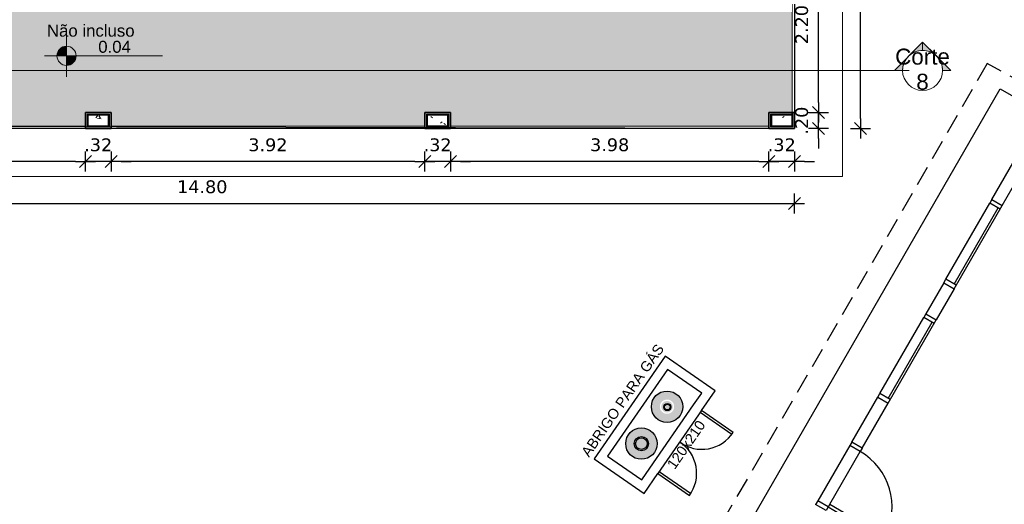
# Model space of a CAD drawing. Header units: millimetres. Extents: x -109 to 627, y -178 to 173.
# Tile 138 of 178: x 335 to 348, y -64 to -58. Entities that reach past the tile are written whole.
import ezdxf

# ---------------------------------------------------------------- set-up
doc = ezdxf.new("R2010")
doc.units = ezdxf.units.MM
doc.linetypes.add('HIDDEN', pattern=[0.375, 0.25, -0.125])
for name, color, linetype in [('A-JANEL', 3, 'Continuous'), ('A-PAREDE', 5, 'Continuous'), ('A-PISOS-NIVEL', 1, 'Continuous'), ('A-PORTA', 3, 'Continuous'), ('A-PROJCOBERTURA', 7, 'HIDDEN'), ('A-SOLEIRA', 1, 'Continuous'), ('PENDOIS', 2, 'Continuous'), ('PENTREIS', 3, 'Continuous'), ('PENUM', 1, 'Continuous'), ('TXT_ESQUADRIAS', 1, 'Continuous')]:
    doc.layers.add(name, color=color, linetype=linetype)
for name, color, linetype, lineweight in [('ARQ - COTA_NÍVEL', 2, 'Continuous', 5), ('ARQ - DIVISORIA', 3, 'Continuous', 35), ('ARQ - PAREDE VISTA', 4, 'Continuous', 9), ('ARQ - PAREDES_HACHURA', 9, 'Continuous', 35), ('ARQ - PAREDES_REVESTIMENTO', 3, 'Continuous', 35), ('ARQ - PILAR', 4, 'Continuous', 15), ('ARQ - PISO', 9, 'Continuous', 5), ('ARQ - PISO_HACHURA_SUPERFICIE', 9, 'Continuous', 5), ('ARQ - SIMBOLO_CORTE', 2, 'Continuous', 5), ('ARQ -TEXTO_AMBIENTE', 2, 'Continuous', 5)]:
    doc.layers.add(name, color=color, linetype=linetype, lineweight=lineweight)
doc.styles.add('Arial_1', font='arial.ttf', dxfattribs={"height": 0.2249999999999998})
doc.styles.add('Arial_2', font='arial.ttf', dxfattribs={"height": 0.1499999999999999})
doc.styles.add('FNDE Texto Cota 0100', font='verdana.ttf', dxfattribs={"height": 0.16})
doc.styles.get("Standard").update_dxf_attribs({"font": 'arial.ttf'})
doc.dimstyles.new('FNDE 1-0100', dxfattribs={"dimscale": 2.5, "dimtxt": 0.16, "dimasz": 0.05, "dimexe": 0.15, "dimexo": 0.15, "dimgap": 0.05, "dimtad": 1, "dimzin": 4, "dimdsep": 46, "dimtxsty": 'FNDE Texto Cota 0100', "dimblk": 'tic', "dimcen": 0.15, "dimdle": 0.15, "dimse1": 1, "dimse2": 1, "dimclrd": 251, "dimclre": 251, "dimclrt": 256, "dimaunit": 1, "dimadec": 3, "dimazin": 0, "dimtfac": 1, "dimtix": 1, "dimtmove": 2, "dimatfit": 3, "dimldrblk": 'tic', "dimfxl": 0.15, "dimtvp": 1, "dimtolj": 1, "dimtzin": 0, "dimarcsym": 0})
pattern_1 = [(49.99999999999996, (318.528649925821, -67.90926755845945), (0.5462905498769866, -0.04729538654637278), [0.05698523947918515, -0.6288371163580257]), (355, (318.528649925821, -67.90926755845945), (-0.1054013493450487, 0.5732220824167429), [0.04598808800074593, -0.5028697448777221]), (100.451, (318.5746380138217, -67.91326652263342), (0.4408404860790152, 0.5255719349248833), [0.04898731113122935, -0.5338617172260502]), (46.184, (318.528649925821, -67.7573069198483), (0.8129122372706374, -0.1260280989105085), [0.08597772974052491, -0.9427558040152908]), (96.63599999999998, (318.5966323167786, -67.7673043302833), (0.7118101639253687, 0.7420596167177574), [0.07298109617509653, -0.8007925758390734]), (351.184, (318.528649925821, -67.7573069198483), (0.7120447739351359, 0.7424237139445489), [0.0689821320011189, -0.7538047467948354]), (21, (318.6046302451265, -67.7952970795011), (0.4548672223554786, -0.3062123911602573), [0.05698523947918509, -0.628837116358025]), (326, (318.6046302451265, -67.7952970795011), (0.1857174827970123, 0.5524509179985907), [0.04598808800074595, -0.5028697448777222]), (71.45100000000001, (318.6426204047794, -67.8202906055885), (0.6403701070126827, 0.2459518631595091), [0.04898731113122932, -0.5338617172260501]), (37.49999999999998, (318.528649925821, -67.90926755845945), (0.00920361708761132, 0.2540508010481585), [0.02499352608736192, -0.4718777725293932, 0.02499352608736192, -0.4848744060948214, -0.5048692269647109]), (37.49999999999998, (318.528649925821, -67.90926755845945), (0.00920361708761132, 0.2540508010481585), [-1.006739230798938, 0.02499352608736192, -0.4798757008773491]), (7.49999999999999, (318.528649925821, -67.90926755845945), (0.2004088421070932, 0.3006603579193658), [0.02499352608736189, -0.2659311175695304, 0.02499352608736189, -0.4598808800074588, -0.1919502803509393]), (7.49999999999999, (318.528649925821, -67.90926755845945), (0.2004088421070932, 0.3006603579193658), [-0.7757990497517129, 0.02499352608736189, -0.1669567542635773]), (327.5, (318.3586939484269, -67.90926755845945), (0.4063776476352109, -0.0170731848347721), [0.02499352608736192, -0.1649572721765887, 0.02499352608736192, -0.5688526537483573, -0.7887956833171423]), (327.5, (318.3586939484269, -67.90926755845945), (0.4063776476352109, -0.0170731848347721), [-0.7847967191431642, 0.02499352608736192, -0.7638021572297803]), (317.5, (318.2827136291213, -67.90926755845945), (0.4438836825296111, 0.07598815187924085), [0.02499352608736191, -0.2229422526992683, 0.02499352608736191, -0.3699041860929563, -0.559854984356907]), (317.5, (318.2827136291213, -67.90926755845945), (0.4438836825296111, 0.07598815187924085), [-0.6418337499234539, 0.02499352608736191, -0.5348614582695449])]

# ---------------------------------------------------------------- blocks, each defined once
blk = doc.blocks.new('Elevações de ponto - Cota de Nível 1-825078-NÍVEL 1')
at = {"layer": 'ARQ - COTA_NÍVEL'}
h = blk.add_hatch(color=256, dxfattribs=at)
edge = h.paths.add_edge_path(flags=0)
edge.add_line((4.700362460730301e-18, 0.002277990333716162), (2.112909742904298e-18, 0.0006779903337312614))
edge.add_line((2.114974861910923e-18, 0.0006779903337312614), (-0.001599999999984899, 0.0006779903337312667))
edge.add_arc((2.80795675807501e-18, 0.0006779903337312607), 0.001599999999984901, 90.00000000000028, 180.0000000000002, ccw=False)
h = blk.add_hatch(color=256, dxfattribs=at)
edge = h.paths.add_edge_path(flags=0)
edge.add_arc((7.931155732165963e-19, 0.0006779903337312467), 0.0015999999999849, 270.00000000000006, 359.9999999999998, ccw=False)
edge.add_line((4.494321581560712e-18, -0.0009220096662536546), (1.586231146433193e-18, 0.0006779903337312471))
edge.add_line((1.586231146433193e-18, 0.0006779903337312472), (0.001599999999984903, 0.0006779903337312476))
for p, q in [((1.586231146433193e-18, 0.004105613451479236), (1.586231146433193e-18, -0.002842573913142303)), ((1.586231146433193e-18, -0.002180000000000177), (1.586231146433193e-18, 0.003077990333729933)), ((2.112909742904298e-18, 0.0006779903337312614), (4.700362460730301e-18, 0.002277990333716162)), ((-0.003664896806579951, 0.0006779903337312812), (0.01600396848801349, 0.0006779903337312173)), ((-0.001599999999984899, 0.0006779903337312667), (2.114974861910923e-18, 0.0006779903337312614)), ((0.001599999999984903, 0.0006779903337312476), (1.586231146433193e-18, 0.0006779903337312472)), ((1.586231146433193e-18, 0.0006779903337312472), (4.494321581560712e-18, -0.0009220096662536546))]:
    blk.add_line(p, q, dxfattribs=at)
blk.add_circle((1.586231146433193e-18, 0.0006779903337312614), 0.0015999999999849, dxfattribs=at)
for centre, radius, start, end in [((2.80795675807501e-18, 0.0006779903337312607), 0.001599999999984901, 89.9999999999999, 179.9999999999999), ((7.931155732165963e-19, 0.0006779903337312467), 0.0015999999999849, 269.9999999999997, 359.9999999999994)]:
    blk.add_arc(centre, radius, start, end, dxfattribs=at)
blk = doc.blocks.new('tic')
at = {"color": 251}
for p, q in [((0, -1.000000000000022), (0, 0.9999999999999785)), ((-1.000000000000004, 0), (0.9999999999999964, 0))]:
    blk.add_line(p, q, dxfattribs=at)
blk.add_line((-0.6000000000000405, -0.600000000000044), (0.6000000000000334, 0.600000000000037))
blk = doc.blocks.new('*D623')
at = {"color": 251, "lineweight": -2, "transparency": 16777216}
for p, q in [((345.3214438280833, -59.1144412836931), (345.3214438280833, -58.9894412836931)), ((345.3214438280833, -59.43938949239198), (345.3214438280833, -59.2394412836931)), ((345.3214438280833, -59.56438949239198), (345.3214438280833, -59.68938949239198))]:
    blk.add_line(p, q, dxfattribs=at)
at = {"layer": 'Defpoints', "color": 0, "transparency": 16777216}
for p in [(345.0241443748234, -59.2394412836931), (345.3214438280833, -59.2394412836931), (345.0241443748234, -59.43938949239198)]:
    blk.add_point(p, dxfattribs=at)
at = {"color": 251, "lineweight": -2, "transparency": 16777216, "xscale": 0.125, "yscale": 0.125, "zscale": 0.125}
for p, rotation in [((345.3214438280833, -59.2394412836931), 270), ((345.3214438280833, -59.43938949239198), 90)]:
    blk.add_blockref('tic', p, dxfattribs=dict(at, rotation=rotation))
at = {"transparency": 16777216, "insert": (345.1131127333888, -59.33941538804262), "char_height": 0.16, "attachment_point": 5, "rotation": 90, "style": 'FNDE Texto Cota 0100'}
blk.add_mtext('\\A1;.20', dxfattribs=at)
blk = doc.blocks.new('*D624')
at = {"color": 251, "lineweight": -2, "transparency": 16777216}
blk.add_line((345.3214438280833, -59.1144412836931), (345.3214438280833, -57.16501098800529), dxfattribs=at)
at = {"layer": 'Defpoints', "color": 0, "transparency": 16777216}
for p in [(345.0241443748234, -57.04001098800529), (345.3214438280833, -57.04001098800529), (345.0241443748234, -59.2394412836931)]:
    blk.add_point(p, dxfattribs=at)
at = {"color": 251, "lineweight": -2, "transparency": 16777216, "xscale": 0.125, "yscale": 0.125, "zscale": 0.125}
for p, rotation in [((345.3214438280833, -57.04001098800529), 90), ((345.3214438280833, -59.2394412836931), 270)]:
    blk.add_blockref('tic', p, dxfattribs=dict(at, rotation=rotation))
at = {"transparency": 16777216, "insert": (345.1131127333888, -58.13972613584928), "char_height": 0.16, "attachment_point": 5, "rotation": 90, "style": 'FNDE Texto Cota 0100'}
blk.add_mtext('\\A1;2.20', dxfattribs=at)
blk = doc.blocks.new('*D627')
at = {"color": 251, "lineweight": -2, "transparency": 16777216}
blk.add_line((345.8463078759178, -59.31438949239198), (345.8463078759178, -50.76666830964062), dxfattribs=at)
at = {"layer": 'Defpoints', "color": 0, "transparency": 16777216}
for p in [(345.0241443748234, -50.64166830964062), (345.8463078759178, -50.64166830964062), (345.0241443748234, -59.43938949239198)]:
    blk.add_point(p, dxfattribs=at)
at = {"color": 251, "lineweight": -2, "transparency": 16777216, "xscale": 0.125, "yscale": 0.125, "zscale": 0.125}
for p, rotation in [((345.8463078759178, -50.64166830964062), 90), ((345.8463078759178, -59.43938949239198), 270)]:
    blk.add_blockref('tic', p, dxfattribs=dict(at, rotation=rotation))
at = {"transparency": 16777216, "insert": (345.6376544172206, -55.04052890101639), "char_height": 0.16, "attachment_point": 5, "rotation": 90, "style": 'FNDE Texto Cota 0100'}
blk.add_mtext('\\A1;8.80', dxfattribs=at)
blk = doc.blocks.new('*D628')
at = {"color": 251, "lineweight": -2, "transparency": 16777216}
for p, q in [((344.579227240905, -59.85161501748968), (344.454227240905, -59.85161501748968)), ((345.0241443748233, -59.85161501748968), (344.704227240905, -59.85161501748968)), ((345.1491443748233, -59.85161501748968), (345.2741443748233, -59.85161501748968))]:
    blk.add_line(p, q, dxfattribs=at)
at = {"layer": 'Defpoints', "color": 0, "transparency": 16777216}
for p in [(344.704227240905, -59.43938949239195), (345.0241443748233, -59.43938949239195), (344.704227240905, -59.85161501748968)]:
    blk.add_point(p, dxfattribs=at)
at = {"color": 251, "lineweight": -2, "transparency": 16777216, "xscale": 0.125, "yscale": 0.125, "zscale": 0.125}
blk.add_blockref('tic', (344.704227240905, -59.85161501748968), dxfattribs=at)
at = {"color": 251, "lineweight": -2, "transparency": 16777216, "xscale": 0.125, "yscale": 0.125, "zscale": 0.125, "rotation": 180}
blk.add_blockref('tic', (345.0241443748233, -59.85161501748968), dxfattribs=at)
at = {"transparency": 16777216, "insert": (344.8641858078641, -59.64328392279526), "char_height": 0.16, "attachment_point": 5, "style": 'FNDE Texto Cota 0100'}
blk.add_mtext('\\A1;.32', dxfattribs=at)
blk = doc.blocks.new('*D629')
at = {"color": 251, "lineweight": -2, "transparency": 16777216}
blk.add_line((344.579227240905, -59.85161501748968), (340.8502578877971, -59.85161501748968), dxfattribs=at)
at = {"layer": 'Defpoints', "color": 0, "transparency": 16777216}
for p in [(340.7252578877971, -59.43938949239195), (344.704227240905, -59.43938949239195), (340.7252578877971, -59.85161501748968)]:
    blk.add_point(p, dxfattribs=at)
at = {"color": 251, "lineweight": -2, "transparency": 16777216, "xscale": 0.125, "yscale": 0.125, "zscale": 0.125, "rotation": 180}
blk.add_blockref('tic', (340.7252578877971, -59.85161501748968), dxfattribs=at)
at = {"color": 251, "lineweight": -2, "transparency": 16777216, "xscale": 0.125, "yscale": 0.125, "zscale": 0.125}
blk.add_blockref('tic', (344.704227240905, -59.85161501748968), dxfattribs=at)
at = {"transparency": 16777216, "insert": (342.714742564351, -59.64296155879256), "char_height": 0.16, "attachment_point": 5, "style": 'FNDE Texto Cota 0100'}
blk.add_mtext('\\A1;3.98', dxfattribs=at)
blk = doc.blocks.new('*D630')
at = {"color": 251, "lineweight": -2, "transparency": 16777216}
for p, q in [((340.2803407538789, -59.85161501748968), (340.1553407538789, -59.85161501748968)), ((340.7252578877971, -59.85161501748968), (340.4053407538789, -59.85161501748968)), ((340.8502578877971, -59.85161501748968), (340.9752578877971, -59.85161501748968))]:
    blk.add_line(p, q, dxfattribs=at)
at = {"layer": 'Defpoints', "color": 0, "transparency": 16777216}
for p in [(340.4053407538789, -59.43938949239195), (340.7252578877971, -59.43938949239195), (340.4053407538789, -59.85161501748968)]:
    blk.add_point(p, dxfattribs=at)
at = {"color": 251, "lineweight": -2, "transparency": 16777216, "xscale": 0.125, "yscale": 0.125, "zscale": 0.125}
blk.add_blockref('tic', (340.4053407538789, -59.85161501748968), dxfattribs=at)
at = {"color": 251, "lineweight": -2, "transparency": 16777216, "xscale": 0.125, "yscale": 0.125, "zscale": 0.125, "rotation": 180}
blk.add_blockref('tic', (340.7252578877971, -59.85161501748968), dxfattribs=at)
at = {"transparency": 16777216, "insert": (340.565299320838, -59.64328392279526), "char_height": 0.16, "attachment_point": 5, "style": 'FNDE Texto Cota 0100'}
blk.add_mtext('\\A1;.32', dxfattribs=at)
blk = doc.blocks.new('*D631')
at = {"color": 251, "lineweight": -2, "transparency": 16777216}
blk.add_line((340.2803407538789, -59.85161501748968), (336.6113558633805, -59.85161501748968), dxfattribs=at)
at = {"layer": 'Defpoints', "color": 0, "transparency": 16777216}
for p in [(336.4863558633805, -59.43938949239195), (340.4053407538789, -59.43938949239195), (336.4863558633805, -59.85161501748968)]:
    blk.add_point(p, dxfattribs=at)
at = {"color": 251, "lineweight": -2, "transparency": 16777216, "xscale": 0.125, "yscale": 0.125, "zscale": 0.125, "rotation": 180}
blk.add_blockref('tic', (336.4863558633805, -59.85161501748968), dxfattribs=at)
at = {"color": 251, "lineweight": -2, "transparency": 16777216, "xscale": 0.125, "yscale": 0.125, "zscale": 0.125}
blk.add_blockref('tic', (340.4053407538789, -59.85161501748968), dxfattribs=at)
at = {"transparency": 16777216, "insert": (338.4458483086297, -59.64328392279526), "char_height": 0.16, "attachment_point": 5, "style": 'FNDE Texto Cota 0100'}
blk.add_mtext('\\A1;3.92', dxfattribs=at)
blk = doc.blocks.new('*D642')
at = {"color": 251, "lineweight": -2, "transparency": 16777216}
for p, q in [((336.0414387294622, -59.85161501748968), (335.9164387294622, -59.85161501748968)), ((336.4863558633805, -59.85161501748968), (336.1664387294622, -59.85161501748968)), ((336.6113558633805, -59.85161501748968), (336.7363558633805, -59.85161501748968))]:
    blk.add_line(p, q, dxfattribs=at)
at = {"layer": 'Defpoints', "color": 0, "transparency": 16777216}
for p in [(336.1664387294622, -59.43938949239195), (336.4863558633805, -59.43938949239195), (336.1664387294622, -59.85161501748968)]:
    blk.add_point(p, dxfattribs=at)
at = {"color": 251, "lineweight": -2, "transparency": 16777216, "xscale": 0.125, "yscale": 0.125, "zscale": 0.125}
blk.add_blockref('tic', (336.1664387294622, -59.85161501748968), dxfattribs=at)
at = {"color": 251, "lineweight": -2, "transparency": 16777216, "xscale": 0.125, "yscale": 0.125, "zscale": 0.125, "rotation": 180}
blk.add_blockref('tic', (336.4863558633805, -59.85161501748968), dxfattribs=at)
at = {"transparency": 16777216, "insert": (336.3263972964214, -59.64328392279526), "char_height": 0.16, "attachment_point": 5, "style": 'FNDE Texto Cota 0100'}
blk.add_mtext('\\A1;.32', dxfattribs=at)
blk = doc.blocks.new('*D643')
at = {"color": 251, "lineweight": -2, "transparency": 16777216}
blk.add_line((336.0414387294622, -59.85161501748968), (332.3124693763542, -59.85161501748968), dxfattribs=at)
at = {"layer": 'Defpoints', "color": 0, "transparency": 16777216}
for p in [(332.1874693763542, -59.43938949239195), (336.1664387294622, -59.43938949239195), (332.1874693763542, -59.85161501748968)]:
    blk.add_point(p, dxfattribs=at)
at = {"color": 251, "lineweight": -2, "transparency": 16777216, "xscale": 0.125, "yscale": 0.125, "zscale": 0.125, "rotation": 180}
blk.add_blockref('tic', (332.1874693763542, -59.85161501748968), dxfattribs=at)
at = {"color": 251, "lineweight": -2, "transparency": 16777216, "xscale": 0.125, "yscale": 0.125, "zscale": 0.125}
blk.add_blockref('tic', (336.1664387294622, -59.85161501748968), dxfattribs=at)
at = {"transparency": 16777216, "insert": (334.1769540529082, -59.64296155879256), "char_height": 0.16, "attachment_point": 5, "style": 'FNDE Texto Cota 0100'}
blk.add_mtext('\\A1;3.98', dxfattribs=at)
blk = doc.blocks.new('*D646')
at = {"color": 251, "lineweight": -2, "transparency": 16777216}
blk.add_line((330.352976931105, -60.3764790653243), (344.8991443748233, -60.3764790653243), dxfattribs=at)
at = {"layer": 'Defpoints', "color": 0, "transparency": 16777216}
for p in [(345.0241443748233, -59.43938949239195), (330.227976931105, -59.75930662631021), (345.0241443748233, -60.3764790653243)]:
    blk.add_point(p, dxfattribs=at)
at = {"color": 251, "lineweight": -2, "transparency": 16777216, "xscale": 0.125, "yscale": 0.125, "zscale": 0.125, "rotation": 180}
blk.add_blockref('tic', (330.227976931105, -60.3764790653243), dxfattribs=at)
at = {"color": 251, "lineweight": -2, "transparency": 16777216, "xscale": 0.125, "yscale": 0.125, "zscale": 0.125}
blk.add_blockref('tic', (345.0241443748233, -60.3764790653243), dxfattribs=at)
at = {"transparency": 16777216, "insert": (337.6260606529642, -60.16782560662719), "char_height": 0.16, "attachment_point": 5, "style": 'FNDE Texto Cota 0100'}
blk.add_mtext('\\A1;14.80', dxfattribs=at)
blk = doc.blocks.new('Corte - Seta 01-821232-Corte 4')
at = {"layer": 'ARQ - SIMBOLO_CORTE'}
h = blk.add_hatch(color=256, dxfattribs=at)
edge = h.paths.add_edge_path(flags=0)
edge.add_line((-4.139210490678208, -1.945222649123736), (-4.139210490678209, -2.04831649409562))
edge.add_arc((-4.139210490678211, -2.298316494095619), 0.2499999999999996, 47.921604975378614, 89.99999999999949, ccw=False)
edge.add_line((-3.971673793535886, -2.112759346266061), (-4.139210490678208, -1.945222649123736))
h = blk.add_hatch(color=256, dxfattribs=at)
edge = h.paths.add_edge_path(flags=0)
edge.add_arc((-4.139210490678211, -2.29831649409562), 0.2500000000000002, -6.821210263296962e-13, 42.078395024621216, ccw=False)
edge.add_line((-3.889210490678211, -2.298316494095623), (-3.786116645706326, -2.298316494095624))
edge.add_line((-3.786116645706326, -2.298316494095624), (-3.953653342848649, -2.130779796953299))
h = blk.add_hatch(color=256, dxfattribs=at)
edge = h.paths.add_edge_path(flags=0)
edge.add_line((-3.953653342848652, -2.465853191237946), (-3.786116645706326, -2.298316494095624))
edge.add_line((-3.786116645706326, -2.298316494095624), (-3.889210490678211, -2.298316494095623))
edge.add_arc((-4.139210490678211, -2.298316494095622), 0.2500000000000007, 317.9216049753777, 359.9999999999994, ccw=False)
h = blk.add_hatch(color=256, dxfattribs=at)
edge = h.paths.add_edge_path(flags=0)
edge.add_line((-4.139210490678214, -2.651410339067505), (-3.97167379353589, -2.483873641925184))
edge.add_arc((-4.13921049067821, -2.298316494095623), 0.2499999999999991, 269.9999999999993, 312.0783950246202, ccw=False)
edge.add_line((-4.139210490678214, -2.548316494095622), (-4.139210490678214, -2.651410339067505))
for p, q in [((-3.786116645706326, -2.298316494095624), (-4.139210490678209, -1.945222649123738)), ((-4.139210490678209, -2.048316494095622), (-4.139210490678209, -1.945222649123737)), ((-4.139210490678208, -1.945222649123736), (-3.971673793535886, -2.112759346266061)), ((-4.139210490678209, -2.04831649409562), (-4.139210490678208, -1.945222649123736)), ((-3.953653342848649, -2.130779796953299), (-3.786116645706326, -2.298316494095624)), ((-3.786116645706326, -2.298316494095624), (-4.139210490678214, -2.651410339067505)), ((-3.786116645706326, -2.298316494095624), (-3.953653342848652, -2.465853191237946)), ((-3.786116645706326, -2.298316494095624), (-3.889210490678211, -2.298316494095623)), ((-3.889210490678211, -2.298316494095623), (-3.786116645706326, -2.298316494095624)), ((-3.97167379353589, -2.483873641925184), (-4.139210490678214, -2.651410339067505)), ((-4.139210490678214, -2.548316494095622), (-4.139210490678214, -2.651410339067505)), ((-4.139210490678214, -2.651410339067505), (-4.139210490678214, -2.548316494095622))]:
    blk.add_line(p, q, dxfattribs=at)
for centre, radius, start, end in [((-4.13921049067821, -2.298316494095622), 0.2500000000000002, 90.00000000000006, 269.9999999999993), ((-4.139210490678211, -2.298316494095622), 0.2500000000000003, 269.9999999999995, 89.9999999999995), ((-4.139210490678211, -2.298316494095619), 0.2499999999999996, 47.92160497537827, 89.99999999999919), ((-4.139210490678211, -2.29831649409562), 0.2500000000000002, 359.9999999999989, 42.07839502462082), ((-4.139210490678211, -2.298316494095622), 0.2500000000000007, 317.9216049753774, 359.9999999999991), ((-4.13921049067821, -2.298316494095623), 0.2499999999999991, 269.9999999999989, 312.0783950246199)]:
    blk.add_arc(centre, radius, start, end, dxfattribs=at)
blk = doc.blocks.new('P-PM801')
at = {"layer": 'A-PORTA', "color": 2}
for p, q in [((-0.1099999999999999, 0.8696292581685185), (-0.09499999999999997, 0.8696292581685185)), ((-0.09499999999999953, 0.8346292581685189), (-0.09499999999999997, 0.8846292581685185)), ((-0.09499999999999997, 0.8846292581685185), (-0.0900000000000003, 0.8846292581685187)), ((-0.09000000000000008, 0.1499999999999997), (-0.09000000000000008, 0.9499999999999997)), ((-0.09000000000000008, 0.9499999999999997), (-0.05000000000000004, 0.9499999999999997)), ((-0.05000000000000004, 0.1499999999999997), (-0.05000000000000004, 0.9499999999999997)), ((-0.04500000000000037, 0.8846292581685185), (-0.05000000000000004, 0.8846292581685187)), ((-0.04500000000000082, 0.8346292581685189), (-0.04500000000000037, 0.8846292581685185)), ((-0.03000000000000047, 0.8696292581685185), (-0.04500000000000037, 0.8696292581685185)), ((-0.1400000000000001, 0.7596292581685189), (-0.1400000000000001, 0.8396292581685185)), ((-0.1200000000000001, 0.7596292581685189), (-0.1200000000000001, 0.839629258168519)), ((-0.1100000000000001, 0.849629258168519), (-0.09499999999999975, 0.849629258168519)), ((-0.09499999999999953, 0.8346292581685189), (-0.09000000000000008, 0.8346292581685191)), ((-0.04500000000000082, 0.8346292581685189), (-0.05000000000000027, 0.8346292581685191)), ((-0.03000000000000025, 0.849629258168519), (-0.0450000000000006, 0.849629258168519)), ((-0.02000000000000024, 0.7596292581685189), (-0.02000000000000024, 0.839629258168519)), ((-2.220446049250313e-16, 0.7596292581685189), (-2.220446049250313e-16, 0.8396292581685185)), ((-0.9000000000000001, 0.1499999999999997), (-0.9000000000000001, -1.110223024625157e-16)), ((-0.9000000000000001, 0.1499999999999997), (-0.8499993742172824, 0.1499999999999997)), ((-0.8500000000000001, 0.1499999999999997), (-0.8500000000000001, -2.220446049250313e-16)), ((-0.09000000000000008, 0.1499999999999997), (-0.05000000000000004, 0.1499999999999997)), ((-0.05000000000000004, 0.1499999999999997), (-0.05000000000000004, -2.220446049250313e-16)), ((-0.05000000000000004, 0.1499999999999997), (0, 0.1499999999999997)), ((0, 0.1499999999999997), (0, 0)), ((-0.05000000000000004, -1.110223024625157e-16), (0, 0)), ((-0.9000000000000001, -1.110223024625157e-16), (-0.8500000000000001, -1.110223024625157e-16))]:
    blk.add_line(p, q, dxfattribs=at)
for centre, radius, start, end in [((-0.05000000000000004, 0.1510006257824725), 0.8, 92.86598398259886, 180.0716645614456), ((-0.1100000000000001, 0.8396292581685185), 0.03, 89.99999999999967, 180), ((-0.03000000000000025, 0.8396292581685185), 0.03, 0, 90.00000000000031), ((-0.1300000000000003, 0.7596292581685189), 0.01000000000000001, 180.0000000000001, 1.284944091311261e-12), ((-0.1100000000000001, 0.839629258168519), 0.01, 90, 180), ((-0.03000000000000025, 0.839629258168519), 0.01, 0, 90), ((-0.01000000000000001, 0.7596292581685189), 0.01000000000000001, 179.9999999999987, 359.9999999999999)]:
    blk.add_arc(centre, radius, start, end, dxfattribs=at)

msp = doc.modelspace()

# ---------------------------------------------------------------- hatches: boundary and pattern name
h = msp.add_hatch(color=7)
h.dxf.hatch_style = 1
h.set_gradient(color1=(255, 255, 255), color2=(192, 192, 192), tint=1, name='INVSPHERICAL')
h.paths.add_polyline_path([(342.9501086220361, -63.26533831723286, 1), (343.2718203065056, -63.48822820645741, 1)])
h.paths.add_polyline_path([(343.1842542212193, -63.42756023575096, -1), (343.0376747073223, -63.32600628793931, -1)], flags=16)
h.paths.add_polyline_path([(343.1702940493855, -63.41788828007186, -1), (343.0516348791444, -63.33567824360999, -1)], flags=0)
h.paths.add_polyline_path([(343.5918228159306, -63.02634746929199, 1), (343.2701111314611, -62.80345758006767, 1)])
h.paths.add_polyline_path([(343.3576772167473, -62.86412555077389, -1), (343.5042567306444, -62.96567949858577, -1)], flags=16)
h.paths.add_polyline_path([(343.3716373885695, -62.87379750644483, -1), (343.4902965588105, -62.95600754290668, -1)], flags=0)
h = msp.add_hatch(color=7)
h.dxf.hatch_style = 1
h.set_gradient(color1=(255, 255, 255), color2=(192, 192, 192), tint=1, name='INVSPHERICAL')
h.paths.add_polyline_path([(343.1702940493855, -63.41788828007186, 1), (343.0516348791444, -63.33567824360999, 1)])
h.paths.add_polyline_path([(343.3716373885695, -62.87379750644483, 1), (343.4902965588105, -62.95600754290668, 1)])
at = {"layer": 'ARQ - PAREDES_HACHURA'}
for points in [[(336.1964309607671, -59.26943351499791), (336.4563636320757, -59.26943351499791), (336.4563636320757, -59.25943610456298), (336.1864335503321, -59.25943610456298), (336.1864335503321, -59.26943351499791)], [(336.1864335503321, -59.40939726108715), (336.196430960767, -59.40939726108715), (336.196430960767, -59.26943351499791), (336.1864335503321, -59.26981803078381), (336.1864335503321, -59.40905081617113)], [(336.4563636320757, -59.40939726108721), (336.4663610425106, -59.4090455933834), (336.4663610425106, -59.25943610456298), (336.4563636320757, -59.25943610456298), (336.4563636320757, -59.26943351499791)], [(340.4353329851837, -59.26943351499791), (340.6952656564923, -59.26943351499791), (340.6952656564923, -59.25943610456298), (340.4253355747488, -59.25943610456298), (340.4253355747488, -59.26943351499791)], [(340.4353329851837, -59.40939726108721), (340.4353329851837, -59.26943351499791), (340.4253355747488, -59.26981803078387), (340.4253355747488, -59.40939726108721)], [(340.6952656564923, -59.40939726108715), (340.7052630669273, -59.40905081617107), (340.7052630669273, -59.25943610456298), (340.6952656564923, -59.25943610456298), (340.6952656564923, -59.26943351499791)], [(344.7342194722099, -59.26943351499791), (344.9941521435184, -59.26943351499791), (344.9941521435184, -59.25943610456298), (344.724222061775, -59.25943610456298), (344.724222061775, -59.26943351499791)], [(344.724222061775, -59.40939726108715), (344.7342194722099, -59.40939726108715), (344.7342194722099, -59.26943351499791), (344.724222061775, -59.26981803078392), (344.724222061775, -59.4090127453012)], [(345.0041495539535, -59.41939467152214), (345.0041495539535, -59.23944128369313), (344.9941521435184, -59.23944128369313), (344.9941521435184, -59.41939467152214)], [(336.4563636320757, -59.41939467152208), (336.4663610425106, -59.41939467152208), (336.4663610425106, -59.40939726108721), (336.1864335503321, -59.40939726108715), (336.1864335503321, -59.41939467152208), (336.196430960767, -59.41939467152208)], [(340.6952656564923, -59.41939467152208), (340.7052630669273, -59.41939467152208), (340.7052630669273, -59.40939726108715), (340.4253355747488, -59.40939726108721), (340.4253355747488, -59.41939467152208), (340.4353329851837, -59.41939467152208)], [(344.7342194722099, -59.41939467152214), (344.9941521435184, -59.41939467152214), (344.9941521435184, -59.40939726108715), (344.724222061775, -59.40939726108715), (344.724222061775, -59.41939467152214)]]:
    msp.add_hatch(color=256, dxfattribs=at).paths.add_polyline_path(points, flags=0)
at = {"layer": 'ARQ - PILAR'}
h = msp.add_hatch(dxfattribs=at)
h.set_pattern_fill('FP_1', color=256, scale=0.9997410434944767, style=0, pattern_type=2)
h.set_pattern_definition(pattern_1)
h.paths.add_polyline_path([(336.4563636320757, -59.40939726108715), (336.4563636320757, -59.26943351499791), (336.196430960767, -59.26943351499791), (336.196430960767, -59.40939726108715)], flags=0)
h = msp.add_hatch(dxfattribs=at)
h.set_pattern_fill('FP_1', color=256, scale=0.9997410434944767, style=0, pattern_type=2)
h.set_pattern_definition(pattern_1)
h.paths.add_polyline_path([(340.6952656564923, -59.40939726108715), (340.6952656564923, -59.26943351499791), (340.4353329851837, -59.26943351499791), (340.4353329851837, -59.40939726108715)], flags=0)
h = msp.add_hatch(dxfattribs=at)
h.set_pattern_fill('FP_1', color=256, scale=0.9997410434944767, style=0, pattern_type=2)
h.set_pattern_definition(pattern_1)
h.paths.add_polyline_path([(344.9941521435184, -59.40939726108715), (344.9941521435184, -59.26943351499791), (344.7342194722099, -59.26943351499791), (344.7342194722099, -59.40939726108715)], flags=0)
at = {"layer": 'ARQ - PISO_HACHURA_SUPERFICIE'}
h = msp.add_hatch(dxfattribs=at)
h.set_pattern_fill('FP_1', color=256, scale=0.9997410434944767, style=0, pattern_type=2)
h.set_pattern_definition(pattern_1)
h.paths.add_polyline_path([(340.1529282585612, -59.40939726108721), (340.4053407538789, -59.40939726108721), (340.4053407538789, -59.23944128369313), (340.7252578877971, -59.23944128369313), (340.7252578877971, -59.40939726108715), (344.7042272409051, -59.40939726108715), (344.7042272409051, -59.23944128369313), (344.9941521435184, -59.23944128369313), (344.9941521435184, -57.04001098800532), (337.3411344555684, -57.04001098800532), (337.3411344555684, -57.03501228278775), (337.3011448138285, -57.03501228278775), (337.3011448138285, -57.02001616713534), (337.2861486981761, -57.02001616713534), (337.2861486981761, -57.01001875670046), (336.5063506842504, -57.01001875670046), (336.5063506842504, -57.02001616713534), (336.491354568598, -57.02001616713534), (336.491354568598, -57.03501228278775), (336.4513649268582, -57.03501228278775), (336.4513649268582, -57.04001098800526), (336.2014296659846, -57.04001098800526), (336.2014296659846, -57.03501228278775), (336.1614400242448, -57.03501228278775), (336.1614400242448, -57.02001616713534), (336.1464439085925, -57.02001616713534), (336.1464439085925, -57.01001875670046), (335.3666458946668, -57.01001875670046), (335.3666458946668, -57.02001616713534), (335.3516497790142, -57.02001616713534), (335.3516497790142, -57.03501228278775), (335.3116601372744, -57.03501228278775), (335.3116601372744, -57.04001098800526), (327.8285984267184, -57.04001098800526), (327.8285984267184, -58.32467822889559), (327.8235997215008, -58.32467822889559), (327.8235997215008, -58.36466787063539), (327.8086036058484, -58.36466787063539), (327.8086036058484, -58.37966398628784), (327.7986061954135, -58.37966398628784), (327.7986061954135, -59.15946200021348), (327.8086036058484, -59.15946200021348), (327.8086036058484, -59.17445811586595), (327.8235997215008, -59.17445811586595), (327.8235997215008, -59.21444775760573), (327.8285984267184, -59.21444775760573), (327.8285984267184, -59.40939726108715), (331.867552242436, -59.40939726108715), (331.867552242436, -59.23944128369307), (332.1874693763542, -59.23944128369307), (332.1874693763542, -59.40939726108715), (336.1664387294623, -59.40939726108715), (336.1664387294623, -59.23944128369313), (336.4863558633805, -59.23944128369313), (336.4863558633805, -59.40939726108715), (339.3092130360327, -59.40939726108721)], flags=0)
h.paths.add_polyline_path([(327.7986061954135, -59.21444775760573), (327.8086036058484, -59.21360242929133), (327.8086036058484, -59.18945423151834), (327.7986061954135, -59.18945423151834), (327.7986061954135, -59.21399203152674)], flags=0)
h.paths.add_polyline_path([(327.8086036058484, -58.34967175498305), (327.8086036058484, -58.32467822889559), (327.7986061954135, -58.32467822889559), (327.7986061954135, -58.34967175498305)], flags=0)
h.paths.add_polyline_path([(337.3161409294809, -57.0200161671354), (337.3411344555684, -57.0200161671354), (337.3411344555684, -57.01001875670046), (337.3161409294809, -57.01001875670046)], flags=0)
h.paths.add_polyline_path([(336.4518206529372, -57.0200161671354), (336.4763584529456, -57.02001616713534), (336.4763584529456, -57.01001875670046), (336.4513649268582, -57.01001875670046), (336.4513649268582, -57.0200161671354)], flags=0)
h.paths.add_polyline_path([(336.1764361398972, -57.02001616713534), (336.2014296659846, -57.02001616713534), (336.2014296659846, -57.01001875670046), (336.1764361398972, -57.01001875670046)], flags=0)
h.paths.add_polyline_path([(335.3366536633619, -57.02001616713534), (335.3366536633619, -57.01001875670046), (335.3116601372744, -57.01001875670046), (335.3116601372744, -57.02001616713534)], flags=0)

# ---------------------------------------------------------------- linework, layer by layer
msp.add_lwpolyline([(345.0241443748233, -57.04001098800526), (345.0241443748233, -59.43938949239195), (330.1979846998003, -59.40939726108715), (330.1979846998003, -94.03042959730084), (327.8285984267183, -94.03042959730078), (327.8285984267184, -57.04001098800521), (345.0241443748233, -57.04001098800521)])
at = {"layer": 'A-JANEL', "color": 252}
for p, q in [((346.9124585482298, -61.32196123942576), (347.4624585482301, -60.36933329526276)), ((347.4874585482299, -60.32603202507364), (347.4624585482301, -60.36933329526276)), ((347.5923623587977, -60.44433329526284), (347.4624585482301, -60.36933329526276)), ((347.4874585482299, -60.32603202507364), (347.6173623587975, -60.40103202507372)), ((347.016381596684, -61.38196123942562), (347.566381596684, -60.42933329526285)), ((347.0173623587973, -61.44026250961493), (347.6173623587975, -60.40103202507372)), ((346.8874585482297, -61.36526250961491), (346.9124585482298, -61.32196123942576)), ((346.8874585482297, -61.36526250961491), (347.0173623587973, -61.44026250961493)), ((347.0423623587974, -61.39696123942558), (346.9124585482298, -61.32196123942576)), ((346.0874585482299, -62.75090315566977), (346.6374585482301, -61.79827521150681)), ((346.191381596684, -62.81090315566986), (346.7413815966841, -61.85827521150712)), ((346.1923623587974, -62.86920442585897), (346.7923623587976, -61.82997394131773)), ((346.66245854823, -61.75497394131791), (346.6374585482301, -61.79827521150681)), ((346.7673623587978, -61.87327521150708), (346.6374585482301, -61.79827521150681)), ((346.66245854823, -61.75497394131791), (346.7923623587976, -61.82997394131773)), ((346.0624585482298, -62.79420442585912), (346.0874585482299, -62.75090315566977)), ((346.0624585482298, -62.79420442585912), (346.1923623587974, -62.86920442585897)), ((346.2173623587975, -62.82590315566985), (346.0874585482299, -62.75090315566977))]:
    msp.add_line(p, q, dxfattribs=at)
at = {"layer": 'A-PAREDE', "color": 252}
for p, q in [((347.4874585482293, -60.32603202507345), (347.8124585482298, -59.76311551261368)), ((347.6173623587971, -60.40103202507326), (347.8673623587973, -59.96801932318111)), ((347.4874585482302, -60.32603202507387), (347.6173623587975, -60.40103202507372)), ((346.8874585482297, -61.36526250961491), (346.6624585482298, -61.75497394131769)), ((346.88745854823, -61.36526250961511), (347.0173623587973, -61.44026250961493)), ((347.0173623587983, -61.44026250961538), (346.7923623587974, -61.82997394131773)), ((346.6624585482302, -61.75497394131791), (346.7923623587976, -61.82997394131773)), ((345.7374585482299, -63.35712093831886), (346.0624585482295, -62.79420442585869)), ((346.06245854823, -62.79420442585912), (346.1923623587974, -62.86920442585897)), ((345.8673623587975, -63.43212093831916), (346.1923623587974, -62.86920442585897)), ((345.8673623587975, -63.43212093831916), (345.7374585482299, -63.35712093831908))]:
    msp.add_line(p, q, dxfattribs=at)
at = {"layer": 'A-PISOS-NIVEL', "color": 252}
for p, q in [((339.1178433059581, -73.62263086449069), (347.5928433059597, -58.94350027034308)), ((347.5928433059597, -58.94350027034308), (354.0663831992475, -62.68100027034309))]:
    msp.add_line(p, q, dxfattribs=at)
at = {"layer": 'A-PROJCOBERTURA', "color": 252}
for p, q in [((347.4298138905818, -58.62587550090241), (338.7612574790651, -73.64025563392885)), ((354.499148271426, -62.5314291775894), (347.4298138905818, -58.62587550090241))]:
    msp.add_line(p, q, dxfattribs=at)
at = {"layer": 'A-SOLEIRA', "color": 252}
for p, q in [((345.7124585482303, -63.40042220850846), (345.3124585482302, -64.093242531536)), ((345.4623623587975, -64.13360151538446), (345.8423623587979, -63.4754222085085))]:
    msp.add_line(p, q, dxfattribs=at)
at = {"layer": 'ARQ - DIVISORIA'}
for p, q in [((336.196430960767, -59.26943351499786), (336.4563636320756, -59.26943351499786)), ((336.196430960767, -59.40939726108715), (336.196430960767, -59.26943351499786)), ((336.4563636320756, -59.26943351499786), (336.4563636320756, -59.40939726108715)), ((340.4353329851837, -59.26943351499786), (340.6952656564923, -59.26943351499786)), ((340.4353329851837, -59.40939726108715), (340.4353329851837, -59.26943351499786)), ((340.6952656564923, -59.26943351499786), (340.6952656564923, -59.40939726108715)), ((344.7342194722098, -59.26943351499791), (344.9941521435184, -59.26943351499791)), ((344.7342194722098, -59.40939726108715), (344.7342194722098, -59.26943351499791)), ((345.0041495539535, -59.23944128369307), (344.9941521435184, -59.23944128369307)), ((344.9941521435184, -59.25943610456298), (344.9941521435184, -59.40939726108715)), ((336.4563636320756, -59.40939726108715), (336.196430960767, -59.40939726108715)), ((340.6952656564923, -59.40939726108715), (340.4353329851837, -59.40939726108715)), ((344.9941521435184, -59.40939726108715), (344.7342194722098, -59.40939726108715))]:
    msp.add_line(p, q, dxfattribs=at)
at = {"layer": 'ARQ - PAREDE VISTA'}
for p, q in [((344.9941521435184, -59.23944128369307), (344.9941521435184, -57.04001098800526)), ((345.0241443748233, -57.04001098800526), (345.0241443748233, -59.23944128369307)), ((336.1864335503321, -59.25943610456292), (336.4663610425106, -59.25943610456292)), ((336.1864335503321, -59.41939467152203), (336.1864335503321, -59.25943610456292)), ((336.4663610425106, -59.25943610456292), (336.4663610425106, -59.41939467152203)), ((340.4253355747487, -59.25943610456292), (340.7052630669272, -59.25943610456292)), ((340.4253355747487, -59.41939467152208), (340.4253355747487, -59.25943610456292)), ((340.7052630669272, -59.25943610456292), (340.7052630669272, -59.41939467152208)), ((344.724222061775, -59.25943610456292), (344.9941521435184, -59.25943610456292)), ((344.724222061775, -59.41939467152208), (344.724222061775, -59.25943610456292)), ((345.0041495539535, -59.23944128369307), (345.0041495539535, -59.41939467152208)), ((332.1874693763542, -59.40939726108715), (336.1664387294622, -59.40939726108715)), ((336.1664387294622, -59.43938949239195), (332.1874693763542, -59.43938949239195)), ((336.4663610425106, -59.41939467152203), (336.1864335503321, -59.41939467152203)), ((336.4863558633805, -59.40939726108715), (340.4053407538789, -59.40939726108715)), ((340.4053407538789, -59.43938949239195), (336.4863558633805, -59.43938949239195)), ((340.7052630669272, -59.41939467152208), (340.4253355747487, -59.41939467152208)), ((340.7252578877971, -59.40939726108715), (344.704227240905, -59.40939726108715)), ((344.704227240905, -59.43938949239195), (340.7252578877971, -59.43938949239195)), ((345.0041495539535, -59.41939467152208), (344.724222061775, -59.41939467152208))]:
    msp.add_line(p, q, dxfattribs=at)
at = {"layer": 'ARQ - PAREDES_REVESTIMENTO'}
for p, q in [((336.4863558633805, -59.23944128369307), (336.1664387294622, -59.23944128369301)), ((336.1664387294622, -59.23944128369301), (336.1664387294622, -59.43938949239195)), ((336.4863558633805, -59.43938949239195), (336.4863558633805, -59.23944128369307)), ((340.7252578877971, -59.23944128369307), (340.4053407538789, -59.23944128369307)), ((340.4053407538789, -59.23944128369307), (340.4053407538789, -59.43938949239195)), ((340.7252578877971, -59.43938949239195), (340.7252578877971, -59.23944128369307)), ((344.9941521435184, -59.23944128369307), (344.704227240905, -59.23944128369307)), ((344.704227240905, -59.23944128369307), (344.704227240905, -59.43938949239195)), ((344.9941521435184, -59.25943610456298), (344.9941521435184, -59.23944128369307)), ((345.0241443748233, -59.23944128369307), (345.0041495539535, -59.23944128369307)), ((345.0241443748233, -59.43938949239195), (345.0241443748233, -59.23944128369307)), ((336.1664387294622, -59.43938949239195), (336.4863558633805, -59.43938949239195)), ((340.4053407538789, -59.43938949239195), (340.7252578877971, -59.43938949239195)), ((344.704227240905, -59.43938949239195), (345.0241443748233, -59.43938949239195))]:
    msp.add_line(p, q, dxfattribs=at)
at = {"layer": 'ARQ - PILAR'}
for p, q in [((336.4563636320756, -59.26943351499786), (336.196430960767, -59.26943351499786)), ((336.196430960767, -59.26943351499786), (336.196430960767, -59.40939726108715)), ((336.4563636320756, -59.40939726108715), (336.4563636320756, -59.26943351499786)), ((340.6952656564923, -59.26943351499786), (340.4353329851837, -59.26943351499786)), ((340.4353329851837, -59.26943351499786), (340.4353329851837, -59.40939726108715)), ((340.6952656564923, -59.40939726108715), (340.6952656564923, -59.26943351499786)), ((344.9941521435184, -59.26943351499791), (344.7342194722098, -59.26943351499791)), ((344.7342194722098, -59.26943351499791), (344.7342194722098, -59.40939726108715)), ((344.9941521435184, -59.40939726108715), (344.9941521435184, -59.26943351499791)), ((336.196430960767, -59.40939726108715), (336.4563636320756, -59.40939726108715)), ((340.4353329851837, -59.40939726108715), (340.6952656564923, -59.40939726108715)), ((344.7342194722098, -59.40939726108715), (344.9941521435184, -59.40939726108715))]:
    msp.add_line(p, q, dxfattribs=at)
at = {"layer": 'ARQ - PISO'}
for p, q in [((345.62398900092, -60.03923411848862), (345.62398900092, -47.83259033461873)), ((330.8278215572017, -60.03923411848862), (345.62398900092, -60.03923411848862))]:
    msp.add_line(p, q, dxfattribs=at)
at = {"layer": 'ARQ - SIMBOLO_CORTE'}
msp.add_line((346.4543260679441, -58.71250299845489), (318.8233702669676, -58.71250299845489), dxfattribs=at)
at = {"layer": 'PENTREIS'}
for points in [[(343.8462776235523, -62.9851462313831), (344.2408343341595, -63.25850497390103), (344.2567802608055, -63.23548916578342), (343.8622235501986, -62.96213042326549)], [(343.3155060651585, -63.75124384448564), (343.7100627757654, -64.02460258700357), (343.7260087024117, -64.00158677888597), (343.3314519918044, -63.72822803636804)]]:
    msp.add_lwpolyline(points, close=True, dxfattribs=at)
at = {"layer": 'PENUM'}
for p, q in [((343.2168668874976, -63.68290415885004), (343.7635843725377, -62.89379073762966)), ((343.8622235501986, -62.96213042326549), (343.3155060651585, -63.75124384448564))]:
    msp.add_line(p, q, dxfattribs=at)
for centre, start, end in [((343.8657584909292, -62.98161129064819), 233.5640011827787, 327.0056308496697), ((343.3349869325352, -63.74770890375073), 323.5640011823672, 57.0056308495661)]:
    msp.add_arc(centre, 0.4662102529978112, start, end, dxfattribs=at)
at = {"layer": 'TXT_ESQUADRIAS', "color": 7}
for points in [[(343.8622235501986, -62.96213042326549), (344.0330727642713, -62.71553247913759), (343.4083579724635, -62.28271447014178), (342.5199420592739, -63.56502377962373), (343.1446568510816, -63.99784178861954), (343.3155060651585, -63.75124384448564)], [(343.7635843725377, -62.89379073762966), (343.8660939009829, -62.74583197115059), (343.4386574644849, -62.44969333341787), (342.6869209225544, -63.53472428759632), (343.1143573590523, -63.83086292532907), (343.2168668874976, -63.68290415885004)]]:
    msp.add_lwpolyline(points, dxfattribs=at)
at = {"layer": 'TXT_ESQUADRIAS', "color": 2}
for centre, radius in [((343.4309669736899, -62.91490252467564), 0.1956900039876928), ((343.4342143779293, -62.91946579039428), 0.04458051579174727), ((343.4342143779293, -62.91946579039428), 0.03608885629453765), ((343.1109644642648, -63.37678326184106), 0.1956900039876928), ((343.1109644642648, -63.37678326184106), 0.08916103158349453), ((343.1109644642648, -63.37678326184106), 0.0721777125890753)]:
    msp.add_circle(centre, radius, dxfattribs=at)

# ---------------------------------------------------------------- block references
at = {"layer": 'A-PORTA', "color": 252, "rotation": 239.999999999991}
msp.add_blockref('P-PM801', (345.2874585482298, -64.1365438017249), dxfattribs=at)
at = {"layer": 'ARQ - COTA_NÍVEL', "xscale": 74.98057826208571, "yscale": 74.98057826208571, "zscale": 74.98057826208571}
msp.add_blockref('Elevações de ponto - Cota de Nível 1-825078-NÍVEL 1', (335.9306513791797, -58.58082951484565), dxfattribs=at)
at = {"layer": 'ARQ - SIMBOLO_CORTE', "extrusion": (0, 0, -1), "xscale": -0.9997410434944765, "yscale": 0.9997410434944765, "zscale": 0.9997410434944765, "rotation": 270}
msp.add_blockref('Corte - Seta 01-821232-Corte 4', (-344.3253536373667, -54.57424442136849), dxfattribs=at)

# ---------------------------------------------------------------- texts
at = {"layer": 'ARQ - COTA_NÍVEL', "insert": (336.3270154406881, -58.34159369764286), "char_height": 0.1499611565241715, "width": 0.4883533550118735, "attachment_point": 1, "line_spacing_factor": 0.9417779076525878, "style": 'Arial_2'}
msp.add_mtext('0.04', dxfattribs=at)
at = {"layer": 'ARQ - SIMBOLO_CORTE', "insert": (346.6219280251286, -58.43983078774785), "char_height": 0.1999482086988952, "width": 0.8151462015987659, "attachment_point": 2, "line_spacing_factor": 0.9417779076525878, "style": 'Arial_1'}
msp.add_mtext('Corte\\P8', dxfattribs=at)
at = {"layer": 'ARQ -TEXTO_AMBIENTE', "insert": (336.2334012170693, -58.14052118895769), "char_height": 0.1499611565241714, "width": 1.307171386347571, "attachment_point": 2, "line_spacing_factor": 0.9417779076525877, "style": 'Arial_2'}
msp.add_mtext('Não incluso', dxfattribs=at)
at = {"layer": 'PENDOIS'}
for s, p in [('ABRIGO PARA GÁS', (342.4560550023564, -63.55499873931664)), ('120x210', (343.5272180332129, -63.70745719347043))]:
    msp.add_text(s, height=0.128, rotation=55.28481601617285, dxfattribs=at).set_placement(p)

# ---------------------------------------------------------------- dimensions: what is measured, and where the dimension line sits
for base, p1, p2, picture, middle in [((345.8463078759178, -50.64166830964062), (345.0241443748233, -59.43938949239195), (345.0241443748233, -50.64166830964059), '*D627', (345.6376544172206, -55.04052890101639)), ((345.3214438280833, -57.04001098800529), (345.0241443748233, -59.23944128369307), (345.0241443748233, -57.04001098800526), '*D624', (345.1131127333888, -58.13972613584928)), ((345.3214438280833, -59.2394412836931), (345.0241443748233, -59.43938949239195), (345.0241443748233, -59.23944128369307), '*D623', (345.1131127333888, -59.33941538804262))]:
    dim = msp.add_linear_dim(base=base, p1=p1, p2=p2, angle=90, dimstyle='FNDE 1-0100')
    dim.commit()
    dim.dimension.update_dxf_attribs({"geometry": picture, "text_midpoint": middle})
for base, p1, p2, picture, middle in [((345.0241443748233, -60.3764790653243), (330.227976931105, -59.75930662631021), (345.0241443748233, -59.43938949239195), '*D646', (337.6260606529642, -60.16782560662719)), ((332.1874693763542, -59.85161501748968), (336.1664387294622, -59.43938949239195), (332.1874693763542, -59.43938949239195), '*D643', (334.1769540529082, -59.64296155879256)), ((336.1664387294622, -59.85161501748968), (336.4863558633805, -59.43938949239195), (336.1664387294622, -59.43938949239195), '*D642', (336.3263972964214, -59.64328392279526)), ((336.4863558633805, -59.85161501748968), (340.4053407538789, -59.43938949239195), (336.4863558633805, -59.43938949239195), '*D631', (338.4458483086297, -59.64328392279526)), ((340.4053407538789, -59.85161501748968), (340.7252578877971, -59.43938949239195), (340.4053407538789, -59.43938949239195), '*D630', (340.565299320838, -59.64328392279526)), ((340.7252578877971, -59.85161501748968), (344.704227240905, -59.43938949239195), (340.7252578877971, -59.43938949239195), '*D629', (342.714742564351, -59.64296155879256)), ((344.704227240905, -59.85161501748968), (345.0241443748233, -59.43938949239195), (344.704227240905, -59.43938949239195), '*D628', (344.8641858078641, -59.64328392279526))]:
    dim = msp.add_linear_dim(base=base, p1=p1, p2=p2, dimstyle='FNDE 1-0100')
    dim.commit()
    dim.dimension.update_dxf_attribs({"geometry": picture, "text_midpoint": middle})

doc.saveas('drawing.dxf')
